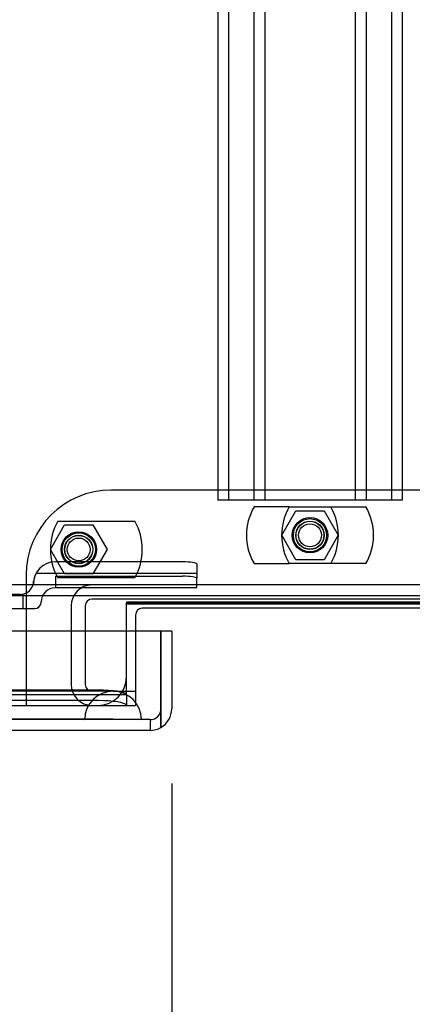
# Model space of a CAD drawing. Header units: inches. Extents: x 1 to 359, y -2 to 239.
# Tile 58 of 103: x 129.6 to 133.06, y 192.63 to 201.31. Entities that reach past the tile are written whole.
import ezdxf
from ezdxf.enums import TextEntityAlignment as Align
from ezdxf.lldxf.tags import DXFTag

# ---------------------------------------------------------------- set-up
doc = ezdxf.new("R2010")
doc.units = ezdxf.units.IN
doc.header["$MEASUREMENT"] = 0
for name, color, linetype in [('COM42890-3', 7, 'Continuous'), ('COM70098', 7, 'Continuous'), ('COM70220', 7, 'Continuous'), ('COM70739-9', 7, 'Continuous'), ('COM70838', 7, 'Continuous'), ('COM71195-8', 7, 'Continuous'), ('COM71302-3', 7, 'Continuous'), ('COM71303-3', 7, 'Continuous'), ('Default', 7, 'Continuous'), ('GSK87756', 7, 'Continuous'), ('NTS86070', 7, 'Continuous'), ('SCC180005', 7, 'Continuous')]:
    doc.layers.add(name, color=color, linetype=linetype)
doc.styles.add('SEACAD_Times_New_Roman', font='times.ttf')
tags = doc.linetypes.add('HIDDEN2', pattern=[0.1875, 0.125, -0.0625]).pattern_tags.tags
tags[6:7] = [DXFTag(74, 4), DXFTag(75, 0), DXFTag(340, '0'), DXFTag(46, 0.0), DXFTag(50, 0.0), DXFTag(44, 0.0), DXFTag(45, 0.0)]
tags[4:5] = [DXFTag(74, 4), DXFTag(75, 0), DXFTag(340, '0'), DXFTag(46, 0.0), DXFTag(50, 0.0), DXFTag(44, 0.0), DXFTag(45, 0.0)]
doc.dimstyles.new('HAMMOND_(STH_-_540x360)', dxfattribs={"dimtxt": 2, "dimasz": 2.5, "dimexe": 1, "dimexo": 1, "dimgap": 0.5, "dimtad": 0, "dimtih": 1, "dimtoh": 1, "dimzin": 0, "dimdsep": 46, "dimtxsty": 'SEACAD_Times_New_Roman', "dimblk1": '_SE_FILLED', "dimblk2": '_SE_FILLED', "dimsah": 1, "dimcen": 1, "dimadec": 0, "dimazin": 0, "dimtfac": 0.8, "dimtofl": 0, "dimtmove": 0, "dimatfit": 3, "dimfxl": 1, "dimtolj": 1, "dimtzin": 0, "dimarcsym": 0})

# ---------------------------------------------------------------- blocks, each defined once
blk = doc.blocks.new('SE3')
at = {"layer": 'COM42890-3', "color": 7, "linetype": 'HIDDEN2'}
for p, q in [((131.3442, 219.4509), (131.3442, 197.0759)), ((131.4392, 219.4509), (131.4392, 197.0759)), ((131.6632, 219.4509), (131.6632, 197.0759)), ((131.7582, 219.4509), (131.7582, 197.0759)), ((132.5552, 219.4509), (132.5552, 197.0759)), ((132.6502, 219.4509), (132.6502, 197.0759)), ((132.8742, 219.4509), (132.8742, 197.0759)), ((132.9692, 219.4509), (132.9692, 197.0759)), ((131.4822, 197.0759), (131.3442, 197.0759)), ((132.8312, 197.0759), (131.4822, 197.0759)), ((132.9692, 197.0759), (132.8312, 197.0759))]:
    blk.add_line(p, q, dxfattribs=at)
at = {"layer": 'COM70098', "color": 7, "linetype": 'HIDDEN2'}
for p, q in [((133.9067, 197.1654), (130.4067, 197.1654)), ((129.6567, 196.4154), (129.6567, 195.2664)), ((130.6197, 195.9214), (130.6197, 195.2664)), ((129.6567, 195.2664), (130.6197, 195.2664))]:
    blk.add_line(p, q, dxfattribs=at)
at = {"layer": 'COM70098', "color": 7, "linetype": 'Continuous'}
for p, q in [((133.6337, 196.1234), (130.6797, 196.1234)), ((130.6197, 196.0634), (130.6197, 195.9214))]:
    blk.add_line(p, q, dxfattribs=at)
at = {"layer": 'COM70098', "color": 7, "linetype": 'HIDDEN2'}
for centre in [(132.1567, 196.7664), (130.1197, 196.6414)]:
    blk.add_circle(centre, 0.1562, dxfattribs=at)
blk.add_arc((130.4067, 196.4154), 0.75, 90, 180, dxfattribs=at)
at = {"layer": 'COM70098', "color": 7, "linetype": 'Continuous'}
blk.add_arc((130.6797, 196.0634), 0.06, 90, 180, dxfattribs=at)
at = {"layer": 'COM70220', "color": 7, "linetype": 'HIDDEN2'}
for p, q in [((130.1727, 195.3914), (97.7047, 195.3914)), ((130.4227, 195.3914), (130.1727, 195.3914)), ((130.1727, 195.1454), (97.7047, 195.1454)), ((130.1727, 195.1434), (97.7047, 195.1434)), ((130.1727, 195.1424), (97.7047, 195.1424)), ((130.4227, 195.1454), (130.1727, 195.1454)), ((130.6717, 195.1434), (130.1727, 195.1434)), ((130.6717, 195.1424), (130.1727, 195.1424)), ((130.1737, 195.1434), (130.4227, 195.1454)), ((130.1737, 195.1424), (130.1737, 195.1434)), ((130.4227, 195.1454), (130.6717, 195.1434)), ((130.6717, 195.1434), (130.6717, 195.1424))]:
    blk.add_line(p, q, dxfattribs=at)
blk.add_arc((130.4227, 195.1414), 0.25, 0, 180, dxfattribs=at)
at = {"layer": 'COM70739-9', "color": 7, "linetype": 'HIDDEN2'}
for p, q in [((134.0757, 196.2034), (130.2377, 196.2034)), ((130.0527, 196.1434), (130.0527, 195.4514)), ((130.1777, 196.1434), (130.1777, 195.4514)), ((130.4227, 195.3914), (130.6197, 195.3914))]:
    blk.add_line(p, q, dxfattribs=at)
for centre, radius, start, end in [((130.2377, 196.1434), 0.185, 90, 180), ((130.2377, 196.1434), 0.06, 90, 180), ((130.2377, 195.4514), 0.185, 180, 270), ((130.2377, 195.4514), 0.06, 180, 270)]:
    blk.add_arc(centre, radius, start, end, dxfattribs=at)
at = {"layer": 'COM70838', "color": 7, "linetype": 'HIDDEN2'}
for p, q in [((131.0342, 196.5318), (129.9142, 196.5318)), ((131.1592, 196.5137), (131.1592, 196.3873)), ((129.7451, 196.4318), (131.1592, 196.4318)), ((129.9142, 196.4055), (131.0342, 196.4055)), ((129.9142, 196.4055), (129.9142, 196.3029)), ((131.1592, 196.3055), (131.1592, 196.3873)), ((129.7212, 196.3388), (129.7212, 196.3619)), ((129.9142, 196.3055), (131.1592, 196.3055)), ((129.6042, 196.2449), (128.9458, 196.2449)), ((129.6316, 196.1199), (129.6316, 196.2482)), ((129.6592, 196.1199), (129.6592, 196.2587)), ((128.9458, 196.1199), (129.6592, 196.1199)), ((129.6592, 196.1199), (129.7292, 196.1199)), ((129.7892, 196.1799), (129.7892, 196.1779))]:
    blk.add_line(p, q, dxfattribs=at)
for centre, radius, start, end in [((129.9142, 196.3388), 0.193, 90, 180), ((129.6042, 196.3619), 0.117, 298.03984, 0), ((129.9142, 196.1779), 0.125, 90, 180), ((129.6042, 196.3619), 0.117, 270, 298.03984), ((129.7292, 196.1799), 0.06, 270, 0)]:
    blk.add_arc(centre, radius, start, end, dxfattribs=at)
for centre, major_axis, start_param, end_param in [((131.0342, 196.5137), (-0.125, 0), 3.141593, 4.712389), ((131.0342, 196.3873), (0.125, 0), 0, 1.570796)]:
    blk.add_ellipse(centre, major_axis=major_axis, ratio=0.145455, start_param=start_param, end_param=end_param, dxfattribs=at)
at = {"layer": 'COM71195-8', "color": 7, "linetype": 'Continuous'}
for p, q in [((130.8436, 195.9214), (97.0337, 195.9214)), ((130.8436, 195.2364), (130.8436, 195.9214)), ((130.9387, 195.9214), (130.8437, 195.9214)), ((130.8437, 195.9214), (130.8437, 195.2364)), ((130.9387, 195.9214), (130.9387, 195.2364)), ((130.8436, 195.2364), (130.8436, 195.0718)), ((130.8437, 195.0718), (130.8437, 195.2364)), ((130.7487, 195.0464), (97.1287, 195.0464))]:
    blk.add_line(p, q, dxfattribs=at)
at = {"layer": 'COM71195-8', "color": 7, "linetype": 'HIDDEN2'}
for q in [(97.1287, 195.1414), (130.7487, 195.0464)]:
    blk.add_line((130.7487, 195.1414), q, dxfattribs=at)
blk.add_arc((130.7487, 195.2364), 0.095, 270, 0, dxfattribs=at)
at = {"layer": 'COM71195-8', "color": 7, "linetype": 'Continuous'}
for start, end in [(300, 0), (270, 300)]:
    blk.add_arc((130.7487, 195.2364), 0.19, start, end, dxfattribs=at)
at = {"layer": 'COM71195-8', "color": 7, "linetype": 'HIDDEN2'}
blk.add_ellipse((130.7487, 195.2364), major_axis=(0, 0.095), ratio=0.999171, start_param=3.141593, end_param=4.712389, dxfattribs=at)
at = {"layer": 'COM71195-8', "color": 7, "linetype": 'Continuous'}
blk.add_ellipse((130.7487, 195.2364), major_axis=(0, 0.19), ratio=0.999171, start_param=3.141593, end_param=3.665191, dxfattribs=at)
at = {"layer": 'COM71302-3', "color": 7, "linetype": 'HIDDEN2'}
for p, q in [((168.0917, 196.3284), (96.2217, 196.3284)), ((130.5397, 195.4091), (130.5397, 195.9214)), ((130.2897, 195.4021), (97.5017, 195.4021)), ((97.5017, 195.3611), (130.5393, 195.3611)), ((130.539, 195.3618), (130.5393, 195.3619)), ((130.5397, 195.3621), (130.5397, 195.4091)), ((130.5397, 195.3621), (130.5397, 195.2662)), ((130.2897, 195.3085), (97.5017, 195.3085)), ((97.5017, 195.2661), (130.5397, 195.2661)), ((130.5397, 195.2662), (130.539, 195.2682)), ((130.5397, 195.2661), (130.5397, 195.2662))]:
    blk.add_line(p, q, dxfattribs=at)
at = {"layer": 'COM71302-3', "color": 7, "linetype": 'Continuous'}
for p, q in [((168.0917, 196.2334), (96.2217, 196.2334)), ((130.5397, 195.9214), (130.5397, 196.167)), ((130.5397, 196.167), (133.7737, 196.167))]:
    blk.add_line(p, q, dxfattribs=at)
at = {"layer": 'COM71302-3', "color": 7, "linetype": 'HIDDEN2'}
for centre in [(130.2897, 195.3587), (130.2897, 195.2651)]:
    blk.add_ellipse(centre, major_axis=(0.25, 0), ratio=0.173648, start_param=0.071883, end_param=1.570796, dxfattribs=at)
at = {"layer": 'COM71303-3', "color": 7, "linetype": 'HIDDEN2'}
for p, q in [((130.5397, 196.1781), (130.5397, 196.167)), ((133.7737, 196.1781), (130.5397, 196.1781)), ((133.7737, 196.1582), (130.5397, 196.1582)), ((97.5017, 195.2664), (129.6567, 195.2664))]:
    blk.add_line(p, q, dxfattribs=at)
blk.add_arc((130.2897, 195.5164), 0.25, 270, 0, dxfattribs=at)
at = {"layer": 'GSK87756', "color": 7, "linetype": 'HIDDEN2'}
for centre in [(132.1567, 196.7664), (130.1197, 196.6414)]:
    blk.add_circle(centre, 0.125, dxfattribs=at)
at = {"layer": 'NTS86070', "color": 7, "linetype": 'HIDDEN2'}
for p, q in [((131.9737, 197.0164), (131.6637, 197.0164)), ((131.9737, 197.0164), (132.6497, 197.0164)), ((129.9367, 196.8914), (130.6127, 196.8914)), ((131.6637, 196.5164), (131.9737, 196.5164)), ((132.6497, 196.5164), (131.9737, 196.5164)), ((130.6127, 196.3914), (129.9367, 196.3914))]:
    blk.add_line(p, q, dxfattribs=at)
for centre, radius in [((132.1567, 196.7664), 0.1465), ((132.1567, 196.7664), 0.125), ((132.1567, 196.7664), 0.1005), ((130.1197, 196.6414), 0.1465), ((130.1197, 196.6414), 0.125), ((130.1197, 196.6414), 0.1005)]:
    blk.add_circle(centre, radius, dxfattribs=at)
for centre, start, end in [((132.0967, 196.7664), 150, 210), ((132.4067, 196.7664), 150, 210), ((131.9067, 196.7664), 330, 30), ((132.2167, 196.7664), 330, 30), ((130.3697, 196.6414), 150, 210), ((130.1797, 196.6414), 330, 30)]:
    blk.add_arc(centre, 0.5, start, end, dxfattribs=at)
at = {"layer": 'SCC180005', "color": 7, "linetype": 'HIDDEN2'}
for p, q in [((131.9073, 196.7664), (132.032, 196.9824)), ((132.032, 196.9824), (132.2814, 196.9824)), ((132.2814, 196.9824), (132.4061, 196.7664)), ((129.8703, 196.6414), (129.995, 196.8574)), ((129.995, 196.8574), (130.2444, 196.8574)), ((130.2444, 196.8574), (130.3691, 196.6414)), ((132.032, 196.5504), (131.9073, 196.7664)), ((132.4061, 196.7664), (132.2814, 196.5504)), ((129.995, 196.4254), (129.8703, 196.6414)), ((130.3691, 196.6414), (130.2444, 196.4254)), ((132.2814, 196.5504), (132.032, 196.5504)), ((130.2444, 196.4254), (129.995, 196.4254))]:
    blk.add_line(p, q, dxfattribs=at)
for centre in [(132.1567, 196.7664), (130.1197, 196.6414)]:
    blk.add_circle(centre, 0.123, dxfattribs=at)
blk = doc.blocks.new('DMBLK68')
at = {"layer": 'Default', "linetype": 'Continuous', "transparency": 16777216}
for points in [[(99.4387, 188.3875), (99.4387, 189.2208), (96.9387, 188.8042)], [(128.4387, 188.3875), (130.9387, 188.8042), (128.4387, 189.2208)]]:
    blk.add_hatch(color=7, dxfattribs=at).paths.add_polyline_path(points)
at = {"layer": 'Default', "color": 7, "linetype": 'Continuous', "transparency": 16777216}
for p, q in [((130.9387, 194.5789), (130.9387, 187.8042)), ((96.9387, 194.2364), (96.9387, 187.8042)), ((96.9387, 188.8042), (109.0444, 188.8042)), ((118.833, 188.8042), (130.9387, 188.8042))]:
    blk.add_line(p, q, dxfattribs=at)
at = {"layer": 'Default', "color": 7, "linetype": 'Continuous', "transparency": 16777216, "style": 'SEACAD_Times_New_Roman'}
for s, p in [('34.00', (110.5263, 189.8042)), ('DOOR', (109.7444, 186.8042))]:
    blk.add_text(s, height=2, dxfattribs=at).set_placement(p, align=Align.TOP_LEFT)
blk = doc.blocks.new('_SE_FILLED')
at = {"color": 0}
blk.add_line((0, 0), (-1, 0), dxfattribs=at)
blk.add_solid([(0, 0), (-1, -0.1665), (-1, 0.1665), (0, 0)], dxfattribs=at)

msp = doc.modelspace()

# ---------------------------------------------------------------- block references
at = {"layer": 'Default'}
msp.add_blockref('SE3', (0, 0), dxfattribs=at)

# ---------------------------------------------------------------- dimensions: what is measured, and where the dimension line sits
at = {"layer": 'Default', "color": 7, "linetype": 'Continuous'}
dim = msp.add_linear_dim(base=(130.9387, 188.8042), p1=(96.9387, 195.2364), p2=(130.9387, 195.5789), text='\\A1;<>\\PDOOR', dimstyle='HAMMOND_(STH_-_540x360)', dxfattribs=at)
dim.commit()
dim.dimension.update_dxf_attribs({"geometry": 'DMBLK68', "text_midpoint": (113.9387, 188.8042), "dimtype": 160})

doc.saveas('drawing.dxf')
